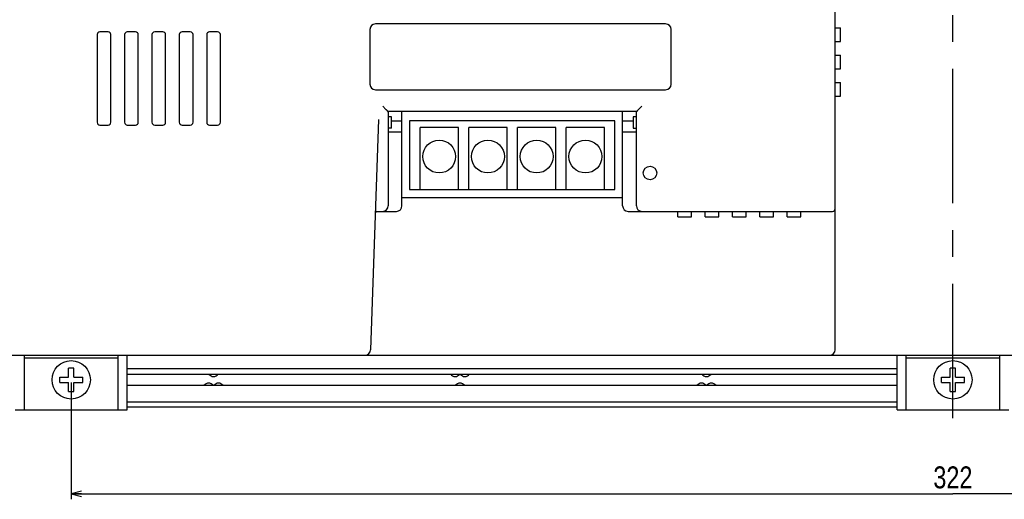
# Model space of a CAD drawing. Extents: x -4 to 1106, y 0 to 693.
# Tile 8 of 26: x 718 to 898, y 149 to 236. Entities that reach past the tile are written whole.
import ezdxf
from ezdxf.enums import TextEntityAlignment as Align

# ---------------------------------------------------------------- set-up
doc = ezdxf.new("R2010")
doc.units = 0
doc.header["$LTSCALE"] = 65.395
doc.linetypes.add('CENTER', pattern=[0.6, 0.375, -0.075, 0.075, -0.075])
doc.layers.get('0').update_dxf_attribs({"linetype": 'CONTINUOUS'})
doc.layers.add('AXIS', color=7, linetype='CONTINUOUS')
doc.layers.add('DIM', color=7, linetype='CONTINUOUS')
doc.styles.get("Standard").update_dxf_attribs({"font": 'txt', "width": 0.8})
doc.dimstyles.get("Standard").update_dxf_attribs({"dimtxt": 2.5, "dimasz": 2.5, "dimexe": 1.25, "dimexo": 0.625, "dimtad": 1, "dimcen": 2.5, "dimazin": 3, "dimtfac": 1, "dimtmove": 0, "dimatfit": 3})

# ---------------------------------------------------------------- blocks, each defined once
blk = doc.blocks.new('_OPEN')
at = {"color": 0, "linetype": 'BYBLOCK'}
for p, q in [((0, 0), (-1, 0.263)), ((-1, -0.263), (0, 0)), ((-1, 0), (0, 0))]:
    blk.add_line(p, q, dxfattribs=at)
blk = doc.blocks.new('*D12')
at = {"layer": 'DIM', "color": 2, "linetype": 'CONTINUOUS'}
for p, q in [((727.18, 170), (727.18, 150.7)), ((1049.18, 170), (1049.18, 150.7)), ((727.18, 150.7), (727.18, 148.7)), ((727.18, 149.7), (888.18, 149.7)), ((1049.18, 149.7), (888.18, 149.7)), ((1049.18, 150.7), (1049.18, 148.7))]:
    blk.add_line(p, q, dxfattribs=at)
at = {"layer": 'DIM', "color": 2, "linetype": 'CONTINUOUS', "xscale": 1.9, "yscale": 1.9, "zscale": 1.9, "rotation": 180}
blk.add_blockref('_OPEN', (727.18, 149.7), dxfattribs=at)
at = {"layer": 'DIM', "color": 2, "linetype": 'CONTINUOUS', "xscale": 1.9, "yscale": 1.9, "zscale": 1.9}
blk.add_blockref('_OPEN', (1049.18, 149.7), dxfattribs=at)
at = {"layer": 'DIM', "color": 2, "linetype": 'CONTINUOUS', "width": 0.8}
blk.add_text('322', height=4, dxfattribs=at).set_placement((888.18, 150.7), align=Align.CENTER)

msp = doc.modelspace()

# ---------------------------------------------------------------- linework, layer by layer
at = {"color": 7, "linetype": 'CONTINUOUS'}
for p, q in [((866.679, 176), (866.679, 326.938)), ((733.929, 234), (732.429, 234)), ((738.929, 234), (737.429, 234)), ((743.929, 234), (742.429, 234)), ((748.929, 234), (747.429, 234)), ((753.929, 234), (752.429, 234)), ((781.729, 234.45), (781.729, 224.45)), ((835.729, 235.45), (782.729, 235.45)), ((836.729, 224.45), (836.729, 234.45)), ((866.679, 234.75), (867.679, 234.75)), ((867.679, 232.25), (867.679, 234.75)), ((731.929, 233.5), (731.929, 217.5)), ((734.429, 217.5), (734.429, 233.5)), ((736.929, 233.5), (736.929, 217.5)), ((739.429, 217.5), (739.429, 233.5)), ((741.929, 233.5), (741.929, 217.5)), ((744.429, 217.5), (744.429, 233.5)), ((746.929, 233.5), (746.929, 217.5)), ((749.429, 217.5), (749.429, 233.5)), ((751.929, 233.5), (751.929, 217.5)), ((754.429, 217.5), (754.429, 233.5)), ((866.679, 232.25), (867.679, 232.25)), ((866.679, 229.75), (867.679, 229.75)), ((867.679, 227.25), (867.679, 229.75)), ((866.679, 227.25), (867.679, 227.25)), ((866.679, 224.75), (867.679, 224.75)), ((867.679, 222.25), (867.679, 224.75)), ((782.729, 223.45), (835.729, 223.45)), ((866.679, 222.25), (867.679, 222.25)), ((784.079, 220.45), (784.665, 219.865)), ((784.665, 219.865), (784.707, 219.822)), ((784.707, 219.822), (784.745, 219.779)), ((784.745, 219.779), (784.781, 219.737)), ((784.781, 219.737), (784.813, 219.698)), ((784.813, 219.698), (784.843, 219.66)), ((784.843, 219.66), (784.869, 219.625)), ((784.869, 219.625), (784.893, 219.592)), ((784.893, 219.592), (784.914, 219.563)), ((784.914, 219.563), (784.932, 219.537)), ((784.932, 219.537), (784.948, 219.514)), ((784.948, 219.514), (784.962, 219.495)), ((784.962, 219.495), (784.977, 219.479)), ((784.977, 219.479), (784.993, 219.466)), ((784.993, 219.466), (785.008, 219.457)), ((785.008, 219.457), (785.022, 219.452)), ((785.022, 219.452), (785.035, 219.45)), ((830.423, 219.45), (785.035, 219.45)), ((785.079, 219.45), (785.079, 203.75)), ((787.579, 202.25), (787.579, 219.45)), ((827.879, 202.25), (827.879, 219.45)), ((830.379, 203.75), (830.379, 219.45)), ((830.423, 219.45), (830.436, 219.452)), ((830.436, 219.452), (830.451, 219.457)), ((830.451, 219.457), (830.466, 219.466)), ((830.466, 219.466), (830.481, 219.479)), ((830.481, 219.479), (830.496, 219.495)), ((830.496, 219.495), (830.511, 219.514)), ((830.511, 219.514), (830.526, 219.537)), ((830.526, 219.537), (830.545, 219.563)), ((830.545, 219.563), (830.565, 219.592)), ((830.565, 219.592), (830.589, 219.625)), ((830.589, 219.625), (830.616, 219.66)), ((830.616, 219.66), (830.645, 219.698)), ((830.645, 219.698), (830.678, 219.737)), ((830.678, 219.737), (830.713, 219.779)), ((830.713, 219.779), (830.752, 219.822)), ((830.752, 219.822), (830.793, 219.865)), ((830.793, 219.865), (831.379, 220.45)), ((783.315, 218.037), (781.846, 175.966)), ((785.679, 218.5), (785.079, 218.5)), ((785.679, 216.4), (785.679, 218.5)), ((785.679, 217.75), (787.579, 217.75)), ((826.479, 217.75), (788.979, 217.75)), ((788.979, 217.75), (788.979, 205.25)), ((826.479, 205.25), (826.479, 217.75)), ((827.879, 217.75), (829.779, 217.75)), ((830.379, 218.5), (829.779, 218.5)), ((829.779, 218.5), (829.779, 216.4)), ((732.429, 217), (733.929, 217)), ((737.429, 217), (738.929, 217)), ((742.429, 217), (743.929, 217)), ((747.429, 217), (748.929, 217)), ((752.429, 217), (753.929, 217)), ((785.679, 216.4), (785.079, 216.4)), ((785.079, 215.75), (787.579, 215.75)), ((797.879, 216.55), (790.879, 216.55)), ((790.879, 205.25), (790.879, 216.55)), ((797.879, 205.25), (797.879, 216.55)), ((806.779, 216.55), (799.779, 216.55)), ((799.779, 205.25), (799.779, 216.55)), ((806.779, 205.25), (806.779, 216.55)), ((815.679, 216.55), (808.679, 216.55)), ((808.679, 205.25), (808.679, 216.55)), ((815.679, 205.25), (815.679, 216.55)), ((824.579, 216.55), (817.579, 216.55)), ((817.579, 205.25), (817.579, 216.55)), ((824.579, 205.25), (824.579, 216.55)), ((827.879, 215.75), (830.379, 215.75)), ((829.779, 216.4), (830.379, 216.4)), ((788.979, 205.25), (826.479, 205.25)), ((785.079, 203.75), (785.078, 203.75)), ((785.078, 203.75), (785.078, 202.25)), ((787.579, 203.75), (827.879, 203.75)), ((830.38, 203.75), (830.379, 203.75)), ((830.38, 202.25), (830.38, 203.75)), ((781.784, 202.125), (781.759, 202.125)), ((783.019, 201.25), (786.579, 201.25)), ((784.079, 201.252), (784.079, 201.25)), ((828.879, 201.25), (866.179, 201.25)), ((831.379, 201.25), (831.379, 201.252)), ((837.929, 200.25), (837.929, 201.25)), ((837.929, 200.25), (840.429, 200.25)), ((840.429, 200.25), (840.429, 201.25)), ((842.929, 200.25), (842.929, 201.25)), ((842.929, 200.25), (845.429, 200.25)), ((845.429, 200.25), (845.429, 201.25)), ((847.929, 200.25), (847.929, 201.25)), ((847.929, 200.25), (850.429, 200.25)), ((850.429, 200.25), (850.429, 201.25)), ((852.929, 200.25), (852.929, 201.25)), ((852.929, 200.25), (855.429, 200.25)), ((855.429, 200.25), (855.429, 201.25)), ((857.929, 200.25), (857.929, 201.25)), ((857.929, 200.25), (860.429, 200.25)), ((860.429, 200.25), (860.429, 201.25)), ((699.179, 175), (1077.179, 175)), ((718.579, 175), (718.579, 165)), ((718.579, 174.5), (735.779, 174.5)), ((735.779, 165), (735.779, 175)), ((737.379, 165), (737.379, 175)), ((877.979, 165), (877.979, 175)), ((879.579, 175), (879.579, 165)), ((879.579, 174.5), (896.779, 174.5)), ((896.779, 165), (896.779, 175)), ((727.679, 172.6), (726.679, 172.6)), ((726.679, 171), (726.679, 172.6)), ((727.679, 171), (727.679, 172.6)), ((888.679, 172.6), (887.679, 172.6)), ((887.679, 171), (887.679, 172.6)), ((888.679, 171), (888.679, 172.6)), ((725.079, 171), (726.679, 171)), ((725.079, 170), (725.079, 171)), ((727.679, 171), (729.279, 171)), ((729.279, 170), (729.279, 171)), ((877.979, 172.5), (737.379, 172.5)), ((886.079, 171), (887.679, 171)), ((886.079, 170), (886.079, 171)), ((888.679, 171), (890.279, 171)), ((890.279, 170), (890.279, 171)), ((725.079, 170), (726.679, 170)), ((726.679, 168.4), (726.679, 170)), ((727.679, 170), (729.279, 170)), ((727.679, 168.4), (727.679, 170)), ((886.079, 170), (887.679, 170)), ((887.679, 168.4), (887.679, 170)), ((888.679, 170), (890.279, 170)), ((888.679, 168.4), (888.679, 170)), ((726.679, 168.4), (727.679, 168.4)), ((887.679, 168.4), (888.679, 168.4)), ((737.379, 166.5), (877.979, 166.5)), ((877.979, 165.5), (737.379, 165.5)), ((716.979, 165), (737.379, 165)), ((877.979, 165), (898.379, 165))]:
    msp.add_line(p, q, dxfattribs=at)
for centre, radius in [((832.879, 208.25), 1.225), ((727.179, 170.5), 3.5), ((888.179, 170.5), 3.5)]:
    msp.add_circle(centre, radius, dxfattribs=at)
for centre, radius, start, end in [((732.429, 233.5), 0.5, 90, 180), ((733.929, 233.5), 0.5, 0, 90), ((737.429, 233.5), 0.5, 90, 180), ((738.929, 233.5), 0.5, 0, 90), ((742.429, 233.5), 0.5, 90, 180), ((743.929, 233.5), 0.5, 0, 90), ((747.429, 233.5), 0.5, 90, 180), ((748.929, 233.5), 0.5, 0, 90), ((752.429, 233.5), 0.5, 90, 180), ((753.929, 233.5), 0.5, 0, 90), ((782.729, 234.45), 1, 90, 180), ((835.729, 234.45), 1, 0, 90), ((782.729, 224.45), 1, 180, 270), ((835.729, 224.45), 1, 270, 360), ((732.429, 217.5), 0.5, 180, 270), ((733.929, 217.5), 0.5, 270, 360), ((737.429, 217.5), 0.5, 180, 270), ((738.929, 217.5), 0.5, 270, 360), ((742.429, 217.5), 0.5, 180, 270), ((743.929, 217.5), 0.5, 270, 360), ((747.429, 217.5), 0.5, 180, 270), ((748.929, 217.5), 0.5, 270, 360), ((752.429, 217.5), 0.5, 180, 270), ((753.929, 217.5), 0.5, 270, 360), ((784.079, 202.25), 0.999, 270, 360), ((786.579, 202.25), 1, 270, 360), ((828.879, 202.25), 1, 180, 270), ((831.379, 202.25), 0.999, 180, 270), ((866.179, 201.75), 0.5, 270, 360), ((783.019, 200.95), 0.3, 90, 178), ((780.847, 176), 1, 270, 358), ((865.679, 176), 1, 270, 360), ((753.179, 172.1), 1, 216.8699, 323.1301), ((797.279, 172.1), 1, 216.8699, 323.1301), ((799.079, 172.1), 1, 216.8699, 323.1301), ((843.179, 172.1), 1, 216.8699, 323.1301), ((752.279, 168.9), 1, 36.8699, 143.1301), ((754.079, 168.9), 1, 36.8699, 143.1301), ((798.179, 168.9), 1, 36.8699, 143.1301), ((842.279, 168.9), 1, 36.8699, 143.1301), ((844.079, 168.9), 1, 36.8699, 143.1301)]:
    msp.add_arc(centre, radius, start, end, dxfattribs=at)
at = {"layer": 'AXIS', "color": 2, "linetype": 'CENTER'}
msp.add_line((888.179, 163.5), (888.179, 472.652), dxfattribs=at)
at = {"layer": 'AXIS', "color": 7, "linetype": 'CONTINUOUS'}
for p, q in [((877.979, 171.5), (737.379, 171.5)), ((737.379, 169.5), (877.979, 169.5))]:
    msp.add_line(p, q, dxfattribs=at)
for centre in [(794.379, 211.25), (803.279, 211.25), (812.179, 211.25), (821.079, 211.25)]:
    msp.add_circle(centre, 3, dxfattribs=at)

# ---------------------------------------------------------------- dimensions: what is measured, and where the dimension line sits
at = {"layer": 'DIM', "color": 2, "linetype": 'CONTINUOUS'}
dim = msp.add_linear_dim(base=(1049.179, 149.698), p1=(727.179, 170.5), p2=(1049.179, 170.5), dimstyle='Standard', dxfattribs=at)
dim.commit()
dim.dimension.update_dxf_attribs({"geometry": '*D12', "text_midpoint": (888.179, 149.698), "dimtype": 128})

doc.saveas('drawing.dxf')
